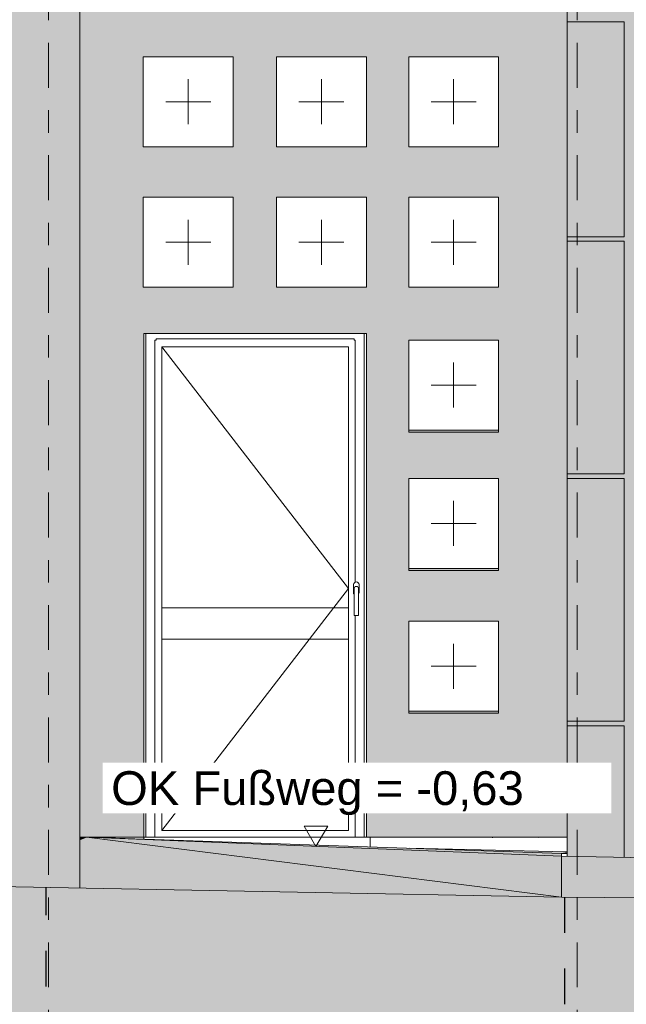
# Model space of a CAD drawing. Header units: metres. Extents: x -25 to 103, y -11 to 869.
# Tile 3 of 86: x -22.46 to -19.76, y -4.13 to 0.25. Entities that reach past the tile are written whole.
import ezdxf

# ---------------------------------------------------------------- set-up
doc = ezdxf.new("R2010")
doc.units = ezdxf.units.M
doc.header["$XCLIPFRAME"] = 2
doc.linetypes.add('_Rasterlinie_', pattern=[0.375, 0.2, -0.05, 0.075, -0.05])
doc.linetypes.add('Dash', pattern=[0.3175, 0.15875, -0.15875])
for name, color, linetype, lineweight in [('A_Detailelemente', 7, 'Continuous', 9), ('A_Fenster', 45, 'Continuous', 5), ('A_Fenster_Öffnung', 45, 'Continuous', 5), ('A_Geschossdecken', 7, 'Continuous', 5), ('A_Geschossdecken_Oberflächenschraffur', 7, 'Continuous', 5), ('A_Hoehenkoten', 124, 'Continuous', 5), ('A_Körper_Form', 7, 'Continuous', 5), ('A_Linien', 5, 'Continuous', 9), ('A_Linien_Feine Linien', 7, 'Continuous', 5), ('A_Raster', 128, 'Continuous', 5), ('A_Scan-Pixelbild', 213, 'Continuous', 5), ('A_Wand', 244, 'Continuous', 5), ('A_Wände_Oberflächenschraffur', 244, 'Continuous', 5)]:
    doc.layers.add(name, color=color, linetype=linetype, lineweight=lineweight)
doc.styles.add('Arial', font='arial.ttf', dxfattribs={"height": 0.15})
picture_1 = doc.add_image_def('image1.jpg', size_in_pixel=(1792, 564))

# ---------------------------------------------------------------- blocks, each defined once
blk = doc.blocks.new('FE 1 tlg - Fix - 400 x 400-8070164-Ansicht Belderberg')
at = {"layer": 'A_Fenster_Öffnung', "color": 250, "lineweight": 9}
for p, q in [((-20.5309, -2.5251), (-20.5309, -2.7251)), ((-20.4309, -2.6251), (-20.6309, -2.6251))]:
    blk.add_line(p, q, dxfattribs=at)
blk = doc.blocks.new('FE 1 tlg - Fix - 400 x 400-8070168-Ansicht Belderberg')
at = {"layer": 'A_Fenster_Öffnung', "color": 250, "lineweight": 9}
for p, q in [((-20.5309, -0.6401), (-20.5309, -0.8401)), ((-20.4309, -0.7401), (-20.6309, -0.7401))]:
    blk.add_line(p, q, dxfattribs=at)
blk = doc.blocks.new('FE TÜR 1 tlg - Dreh_mit Steg - 990 x 2240-8343232-Ansicht Belderberg')
at = {"layer": 'A_Fenster', "color": 250, "lineweight": 9}
for p, q in [((-21.8986, -1.1451), (-21.8986, -3.3851)), ((-21.8586, -3.3851), (-21.8586, -1.1751)), ((-21.8586, -1.1751), (-21.8536, -1.1751)), ((-21.8536, -1.1751), (-21.8536, -1.1701)), ((-21.8536, -1.1701), (-20.9736, -1.1701)), ((-20.9736, -1.1701), (-20.9736, -1.1751)), ((-20.9736, -1.1751), (-20.9686, -1.1751)), ((-20.9686, -1.1751), (-20.9686, -2.2513)), ((-20.9286, -3.3851), (-20.9286, -1.1451)), ((-21.8286, -1.2051), (-21.8286, -3.3551)), ((-21.8286, -1.2051), (-20.9986, -1.2051)), ((-20.9986, -1.2051), (-20.9986, -3.3551)), ((-20.9761, -2.2626), (-20.9761, -2.2801)), ((-20.9511, -2.2801), (-20.9511, -2.2626)), ((-20.9761, -2.2801), (-20.9761, -2.2976)), ((-20.9736, -2.2801), (-20.9736, -2.4001)), ((-20.9536, -2.4001), (-20.9536, -2.2801)), ((-20.9511, -2.2976), (-20.9511, -2.2801)), ((-21.8286, -2.3651), (-20.9986, -2.3651)), ((-21.8286, -2.5051), (-21.8286, -2.3651)), ((-20.9986, -2.3651), (-20.9986, -2.5051)), ((-20.9536, -2.4001), (-20.9736, -2.4001)), ((-20.9686, -2.4001), (-20.9686, -3.3851)), ((-20.9986, -2.5051), (-21.8286, -2.5051)), ((-21.8286, -3.3551), (-20.9986, -3.3551))]:
    blk.add_line(p, q, dxfattribs=at)
for centre, start, end in [((-20.9636, -2.2626), 0, 180), ((-20.9636, -2.2976), 180, 216.7663), ((-20.9636, -2.2976), 323.2337, 360)]:
    blk.add_arc(centre, 0.0125, start, end, dxfattribs=at)
blk.add_open_spline([(-20.9736, -2.2801), (-20.9736, -2.2792), (-20.9734, -2.2779), (-20.9728, -2.2763), (-20.9724, -2.2753), (-20.9719, -2.2745), (-20.9714, -2.2738), (-20.9708, -2.2732), (-20.9702, -2.2726), (-20.9695, -2.272), (-20.9686, -2.2714), (-20.9674, -2.2708), (-20.9658, -2.2703), (-20.9636, -2.27), (-20.9614, -2.2703), (-20.9597, -2.2708), (-20.9586, -2.2714), (-20.9577, -2.272), (-20.957, -2.2726), (-20.9563, -2.2732), (-20.9556, -2.274), (-20.955, -2.2749), (-20.9546, -2.2757), (-20.9542, -2.2765), (-20.9538, -2.2779), (-20.9536, -2.2792), (-20.9536, -2.2801)], degree=3, knots=[0, 0, 0, 0, 0.083333, 0.125, 0.166667, 0.1875, 0.208333, 0.25, 0.270833, 0.291667, 0.333333, 0.375, 0.416667, 0.5, 0.583333, 0.625, 0.666667, 0.708333, 0.729167, 0.75, 0.791667, 0.833333, 0.854167, 0.875, 0.916667, 1, 1, 1, 1], dxfattribs=at)
at = {"layer": 'A_Fenster_Öffnung', "color": 250, "lineweight": 9}
for p, q in [((-21.8286, -1.2051), (-20.9986, -2.2801)), ((-20.9986, -2.2801), (-21.8286, -3.3551))]:
    blk.add_line(p, q, dxfattribs=at)
blk = doc.blocks.new('Höhenkoten - leer-6237472-Ansicht Belderberg')
at = {"layer": 'A_Hoehenkoten'}
for p, q in [((10.0151, 8.9549), (9.9112, 8.9549)), ((9.9632, 8.8649), (9.9112, 8.9549)), ((9.9632, 8.8649), (10.0151, 8.9549))]:
    blk.add_line(p, q, dxfattribs=at)

msp = doc.modelspace()

# ---------------------------------------------------------------- hatches: boundary and pattern name
at = {"layer": 'A_Detailelemente'}
msp.add_hatch(color=254, dxfattribs=at).paths.add_polyline_path([(-22.193, -3.612), (-22.193, 6.2149), (-22.4748, 6.2149), (-22.4748, 7.5412), (-25.1563, 7.5412), (-25.1563, -3.5691), (-22.6358, -3.6039), (-22.2968, -3.6101)], flags=0)
at = {"layer": 'A_Detailelemente', "lineweight": 5}
h = msp.add_hatch(dxfattribs=at)
h.set_pattern_fill('FP_3', color=256, style=0, pattern_type=2)
h.set_pattern_definition([(0, (0, 0), (0.476, 0.476), [0.476, -0.476]), (0, (0, 0.179), (0.476, 0.476), [0.476, -0.476]), (0, (0, 0.357), (0.476, 0.476), [0.476, -0.476]), (90, (0.06, 0.417), (-0.476, 0.476), [0.476, -0.476]), (90, (0.238, 0.417), (-0.476, 0.476), [0.476, -0.476]), (90, (0.417, 0.417), (-0.476, 0.476), [0.476, -0.476])])
h.paths.add_polyline_path([(0.7224, -10.7111), (22.6592, -10.7111), (22.6592, -4.143), (22.4884, -4.1401), (20.1288, -4.1251), (17.5668, -4.0885), (15.8938, -4.0644), (14.88, -4.0551), (12.7064, -4.0241), (7.828, -3.9421), (3.967, -3.9043), (0.3378, -3.8301), (-5.6839, -3.7795), (-8.2422, -3.7086), (-10.376, -3.7286), (-12.7846, -3.7025), (-13.6928, -3.6921), (-14.8651, -3.6771), (-16.0374, -3.6661), (-17.6852, -3.6749), (-20.0512, -3.6516), (-22.7324, -3.6023), (-25.1563, -3.5691), (-25.1563, -10.7111), (0.2457, -10.7111)], flags=0)
at = {"layer": 'A_Geschossdecken_Oberflächenschraffur'}
for points in [[(-22.193, -3.3976), (-22.1637, -3.3851), (-22.193, -3.3854)], [(-20.0512, -3.6516), (-22.1637, -3.3851), (-22.193, -3.3976), (-22.1926, -3.612), (-20.6184, -3.6411)], [(-20.0512, -3.4706), (-20.0512, -3.4581), (-22.1637, -3.3851), (-20.2027, -3.4645)], [(-20.0512, -3.6516), (-20.0512, -3.4706), (-22.1637, -3.3851), (-20.4356, -3.6031)], [(-20.0512, -3.4581), (-20.0259, -3.454), (-20.0259, -3.4512), (-20.7272, -3.4347), (-20.1695, -3.454)], [(-20.0259, -3.4581), (-20.0259, -3.454), (-20.0512, -3.4581), (-20.0383, -3.4581)], [(-17.6626, -3.6751), (-17.6626, -3.5106), (-20.0512, -3.4706), (-20.0512, -3.6516), (-17.6852, -3.6749)]]:
    msp.add_hatch(color=8, dxfattribs=at).paths.add_polyline_path(points, flags=0)
at = {"layer": 'A_Wand'}
for points in [[(-20.3309, -1.5844), (-20.3309, -1.5751), (-20.7309, -1.5751), (-20.7309, -1.5844), (-20.4606, -1.5844)], [(-20.7309, -2.1994), (-20.3309, -2.1994), (-20.3309, -2.1901), (-20.7309, -2.1901)], [(-20.6736, -2.8344), (-20.3309, -2.8344), (-20.3309, -2.8251), (-20.7309, -2.8251), (-20.7309, -2.8344)]]:
    msp.add_hatch(color=8, dxfattribs=at).paths.add_polyline_path(points, flags=0)
at = {"layer": 'A_Wände_Oberflächenschraffur'}
h = msp.add_hatch(color=41, dxfattribs=at)
h.paths.add_polyline_path([(-16.8035, -3.5201), (-16.8035, -2.8903), (-16.7536, -2.8903), (-16.7536, -2.8703), (-16.8035, -2.8703), (-16.8032, 6.2401), (-16.7536, 6.2401), (-16.7536, 6.2601), (-16.8035, 6.2601), (-16.8035, 7.3401), (-16.7536, 7.3401), (-16.7536, 7.3601), (-16.8035, 7.3601), (-16.8035, 8.4401), (-16.7536, 8.4401), (-16.7536, 8.4449), (-20.0259, 8.4449), (-20.0259, 8.4401), (-19.7735, 8.4401), (-19.7735, 7.3601), (-20.0259, 7.3601), (-20.0259, 7.3401), (-19.7735, 7.3401), (-19.7735, 6.2601), (-20.0259, 6.2601), (-20.0259, 6.2401), (-19.7735, 6.2401), (-19.7735, 5.1722), (-20.0259, 5.1722), (-20.0259, 5.1522), (-19.7735, 5.1522), (-19.7735, 4.1972), (-20.0259, 4.1972), (-20.0259, 4.1772), (-19.7735, 4.1772), (-19.7735, 3.2247), (-20.0259, 3.2247), (-20.0259, 3.2047), (-19.7735, 3.2047), (-19.7739, 2.2447), (-20.0259, 2.2447), (-20.0259, 2.2247), (-19.7735, 2.2247), (-19.7739, 1.2397), (-20.0259, 1.2397), (-20.0259, 1.2197), (-19.7735, 1.2197), (-19.7735, 0.2597), (-20.0259, 0.2597), (-20.0259, 0.2397), (-19.7735, 0.2397), (-19.7739, -0.7153), (-20.0259, -0.7153), (-20.0259, -0.7353), (-19.7735, -0.7353), (-19.7735, -1.7703), (-20.0259, -1.7703), (-20.0259, -1.7903), (-19.7735, -1.7903), (-19.7739, -2.8703), (-20.0259, -2.8703), (-20.0259, -2.8903), (-19.7735, -2.8903), (-19.7735, -3.4753), (-19.7535, -3.4756), (-19.7532, -2.8903), (-19.0235, -2.8903), (-19.0235, -3.4878), (-19.0035, -3.4882), (-19.0032, -2.8903), (-18.2735, -2.8903), (-18.2735, -3.5004), (-18.2535, -3.5007), (-18.2535, -2.8903), (-17.5235, -2.8903), (-17.5235, -3.5121), (-17.5035, -3.5124), (-17.5035, -2.8903), (-16.8235, -2.8903), (-16.8235, -3.5199), (-16.8062, -3.5201)], flags=0)
h.paths.add_polyline_path([(-18.2532, -2.8703), (-18.2535, -2.8703), (-18.2535, -1.7903), (-17.5235, -1.7903), (-17.5235, -2.8703), (-17.6852, -2.8703)], flags=0)
h.paths.add_polyline_path([(-19.7535, -2.8703), (-19.7531, -1.7903), (-19.0235, -1.7903), (-19.0239, -2.8703), (-19.1794, -2.8703)], flags=0)
h.paths.add_polyline_path([(-19.0035, -2.8703), (-19.0031, -1.7903), (-18.2735, -1.7903), (-18.2735, -2.8703)], flags=0)
h.paths.add_polyline_path([(-16.8235, -2.8703), (-17.5035, -2.8703), (-17.5035, -1.7903), (-16.8235, -1.7903), (-16.8235, -2.7865)], flags=0)
h.paths.add_polyline_path([(-19.1794, -1.7703), (-19.7535, -1.7703), (-19.7535, -0.7353), (-19.0235, -0.7353), (-19.0239, -1.7703)], flags=0)
h.paths.add_polyline_path([(-18.2735, -1.7703), (-19.0035, -1.7703), (-19.0031, -0.7353), (-18.2735, -0.7353), (-18.2735, -0.9723)], flags=0)
h.paths.add_polyline_path([(-17.5235, -1.7703), (-18.2535, -1.7703), (-18.2535, -0.7353), (-17.5235, -0.7353), (-17.5235, -1.7403)], flags=0)
h.paths.add_polyline_path([(-17.5032, -1.7703), (-17.5035, -1.7703), (-17.5035, -0.7353), (-16.8235, -0.7353), (-16.8235, -1.7703)], flags=0)
h.paths.add_polyline_path([(-18.2535, -0.7153), (-18.2535, 0.2397), (-17.5235, 0.2397), (-17.5235, -0.7153), (-18.2531, -0.7153)], flags=0)
h.paths.add_polyline_path([(-17.5035, -0.7153), (-17.5035, 0.2397), (-16.8235, 0.2397), (-16.8235, -0.7153)], flags=0)
h.paths.add_polyline_path([(-19.0239, -0.7153), (-19.7535, -0.7153), (-19.7531, 0.2397), (-19.0235, 0.2397), (-19.0235, -0.7153)], flags=0)
h.paths.add_polyline_path([(-18.2735, -0.7153), (-19.0035, -0.7153), (-19.0031, 0.2397), (-18.2735, 0.2397), (-18.2735, -0.1607)], flags=0)
h.paths.add_polyline_path([(-19.7535, 0.2597), (-19.7531, 1.2197), (-19.0235, 1.2197), (-19.0239, 0.2597), (-19.1794, 0.2597)], flags=0)
h.paths.add_polyline_path([(-18.2535, 0.2597), (-18.2535, 1.2197), (-17.5235, 1.2197), (-17.5235, 0.2597), (-18.2531, 0.2597)], flags=0)
h.paths.add_polyline_path([(-16.8235, 0.2597), (-17.5035, 0.2597), (-17.5035, 1.2197), (-16.8235, 1.2197), (-16.8235, 0.6509)], flags=0)
h.paths.add_polyline_path([(-18.2735, 0.2597), (-19.0035, 0.2597), (-19.0031, 1.2197), (-18.2735, 1.2197), (-18.2735, 0.6509)], flags=0)
h.paths.add_polyline_path([(-18.4323, 1.2397), (-19.0035, 1.2397), (-19.0035, 2.2247), (-18.2735, 2.2247), (-18.2735, 1.2397)], flags=0)
h.paths.add_polyline_path([(-19.1794, 1.2397), (-19.7535, 1.2397), (-19.7535, 2.2247), (-19.0235, 2.2247), (-19.0239, 1.2397)], flags=0)
h.paths.add_polyline_path([(-18.2535, 1.2397), (-18.2531, 2.2247), (-17.5235, 2.2247), (-17.5235, 1.2397), (-18.0587, 1.2397)], flags=0)
h.paths.add_polyline_path([(-17.5031, 1.2397), (-17.5035, 1.2397), (-17.5035, 2.2247), (-16.8235, 2.2247), (-16.8235, 1.2397), (-16.938, 1.2397)], flags=0)
h.paths.add_polyline_path([(-16.938, 2.2447), (-17.5035, 2.2447), (-17.5031, 3.2047), (-16.8235, 3.2047), (-16.8235, 2.2447), (-16.9126, 2.2447)], flags=0)
h.paths.add_polyline_path([(-18.0587, 2.2447), (-18.2535, 2.2447), (-18.2531, 3.2047), (-17.5235, 3.2047), (-17.5235, 2.2447), (-17.6852, 2.2447)], flags=0)
h.paths.add_polyline_path([(-19.1794, 2.2447), (-19.7535, 2.2447), (-19.7535, 3.2047), (-19.0235, 3.2047), (-19.0239, 2.2447)], flags=0)
h.paths.add_polyline_path([(-18.2735, 2.2447), (-19.0035, 2.2447), (-19.0035, 3.2047), (-18.2735, 3.2047), (-18.2735, 2.274)], flags=0)
h.paths.add_polyline_path([(-18.2735, 3.2247), (-19.0035, 3.2249), (-19.0035, 4.1772), (-18.2735, 4.1772), (-18.2735, 3.2249)], flags=0)
h.paths.add_polyline_path([(-19.0235, 3.2247), (-19.7535, 3.2249), (-19.7535, 4.1772), (-19.0235, 4.1772), (-19.0235, 3.2249)], flags=0)
h.paths.add_polyline_path([(-16.938, 3.2247), (-17.5035, 3.2249), (-17.5031, 4.1772), (-16.8235, 4.1772), (-16.8239, 3.2247)], flags=0)
h.paths.add_polyline_path([(-18.2535, 3.2247), (-18.2531, 4.1772), (-17.5235, 4.1772), (-17.5235, 3.2247), (-17.6852, 3.2247)], flags=0)
h.paths.add_polyline_path([(-19.7535, 4.1972), (-19.7535, 5.1522), (-19.0235, 5.1522), (-19.0235, 4.1972), (-19.7531, 4.1972)], flags=0)
h.paths.add_polyline_path([(-17.5239, 4.1972), (-18.2535, 4.1972), (-18.2531, 5.1522), (-17.5235, 5.1522), (-17.5235, 4.1972)], flags=0)
h.paths.add_polyline_path([(-19.0035, 4.1972), (-19.0035, 5.1522), (-18.2735, 5.1522), (-18.2739, 4.1972), (-19.0031, 4.1972)], flags=0)
h.paths.add_polyline_path([(-16.8235, 4.1972), (-17.5035, 4.1972), (-17.5031, 5.1522), (-16.8235, 5.1522), (-16.8235, 4.7087)], flags=0)
h.paths.add_polyline_path([(-19.7535, 5.1722), (-19.7535, 6.2401), (-19.0235, 6.2401), (-19.0235, 5.1722), (-19.7531, 5.1722)], flags=0)
h.paths.add_polyline_path([(-17.5035, 5.1722), (-17.5032, 6.2401), (-16.8235, 6.2401), (-16.8235, 5.1722)], flags=0)
h.paths.add_polyline_path([(-17.5235, 5.1722), (-18.2535, 5.1722), (-18.2535, 6.2401), (-17.5235, 6.2401), (-17.5235, 5.5203)], flags=0)
h.paths.add_polyline_path([(-19.0035, 5.1722), (-19.0035, 6.2401), (-18.2735, 6.2401), (-18.2735, 5.1722)], flags=0)
h.paths.add_polyline_path([(-18.2739, 6.2601), (-19.0035, 6.2601), (-19.0035, 7.3401), (-18.2735, 7.3401), (-18.2735, 6.2601)], flags=0)
h.paths.add_polyline_path([(-17.5235, 6.2601), (-18.2535, 6.2601), (-18.2532, 7.3401), (-17.5235, 7.3401), (-17.5235, 7.1434)], flags=0)
h.paths.add_polyline_path([(-19.1794, 6.2601), (-19.7535, 6.2601), (-19.7535, 7.3401), (-19.0235, 7.3401), (-19.0235, 6.2601)], flags=0)
h.paths.add_polyline_path([(-16.8239, 6.2601), (-17.5035, 6.2601), (-17.5032, 7.3401), (-16.8235, 7.3401), (-16.8235, 6.2601)], flags=0)
h.paths.add_polyline_path([(-17.5035, 7.3601), (-17.5035, 8.4401), (-16.8235, 8.4401), (-16.8239, 7.3601)], flags=0)
h.paths.add_polyline_path([(-17.6852, 7.3601), (-18.2535, 7.3601), (-18.2535, 8.4401), (-17.5235, 8.4401), (-17.5239, 7.3601)], flags=0)
h.paths.add_polyline_path([(-19.7532, 7.3601), (-19.7535, 7.3601), (-19.7535, 8.4401), (-19.0235, 8.4401), (-19.0235, 7.3601), (-19.1794, 7.3601)], flags=0)
h.paths.add_polyline_path([(-19.0035, 7.3601), (-19.0035, 8.4401), (-18.2735, 8.4401), (-18.2739, 7.3601)], flags=0)
at = {"layer": 'A_Wände_Oberflächenschraffur', "lineweight": 9}
h = msp.add_hatch(color=31, dxfattribs=at)
h.paths.add_polyline_path([(-16.7536, -3.5206), (-16.7536, -2.8903), (-16.8035, -2.8903), (-16.8035, -3.5201), (-16.7763, -3.5204)], flags=0)
h.paths.add_polyline_path([(-16.8235, -3.5199), (-16.8235, -2.8903), (-17.5035, -2.8903), (-17.5035, -3.5124), (-16.8939, -3.5191)], flags=0)
h.paths.add_polyline_path([(-17.5235, -3.5121), (-17.5235, -2.8903), (-18.2535, -2.8903), (-18.2535, -3.5007), (-17.6626, -3.5106)], flags=0)
h.paths.add_polyline_path([(-18.2735, -3.5004), (-18.2735, -2.8903), (-19.0035, -2.8903), (-19.0035, -3.4882), (-18.5907, -3.4951)], flags=0)
h.paths.add_polyline_path([(-19.0235, -3.4878), (-19.0235, -2.8903), (-19.7535, -2.8903), (-19.7535, -3.4756), (-19.1794, -3.4852)], flags=0)
h.paths.add_polyline_path([(-19.7735, -3.4753), (-19.7735, -2.8903), (-20.0259, -2.8903), (-20.0259, -3.471), (-19.899, -3.4732)], flags=0)
h.paths.add_polyline_path([(-18.2535, -2.8703), (-17.5235, -2.8703), (-17.5235, -1.7903), (-18.2535, -1.7903), (-18.2535, -2.5954)], flags=0)
h.paths.add_polyline_path([(-19.7535, -2.8703), (-19.0235, -2.8703), (-19.0235, -1.7903), (-19.7535, -1.7903), (-19.7535, -2.5954)], flags=0)
h.paths.add_polyline_path([(-20.0259, -2.8703), (-19.7735, -2.8703), (-19.7735, -1.7903), (-20.0259, -1.7903), (-20.0259, -2.8699)], flags=0)
h.paths.add_polyline_path([(-16.7536, -2.8703), (-16.7536, -1.7903), (-16.8035, -1.7903), (-16.8035, -2.8703)], flags=0)
h.paths.add_polyline_path([(-17.5035, -2.8703), (-16.8235, -2.8703), (-16.8235, -1.7903), (-17.5035, -1.7903), (-17.5035, -2.8586)], flags=0)
h.paths.add_polyline_path([(-18.2735, -2.8703), (-18.2735, -1.7903), (-19.0035, -1.7903), (-19.0035, -2.8703)], flags=0)
h.paths.add_polyline_path([(-20.0259, -1.7703), (-19.7735, -1.7703), (-19.7735, -0.7353), (-20.0259, -0.7353), (-20.0259, -0.9723)], flags=0)
h.paths.add_polyline_path([(-16.8235, -1.7703), (-16.8235, -0.7353), (-17.5035, -0.7353), (-17.5035, -1.7703)], flags=0)
h.paths.add_polyline_path([(-19.7535, -1.7703), (-19.0235, -1.7703), (-19.0235, -0.7353), (-19.7535, -0.7353), (-19.7535, -0.9723)], flags=0)
h.paths.add_polyline_path([(-18.2735, -1.7703), (-18.2735, -0.7353), (-19.0035, -0.7353), (-19.0035, -1.7703)], flags=0)
h.paths.add_polyline_path([(-17.6852, -1.7703), (-17.5235, -1.7703), (-17.5235, -0.7353), (-18.2535, -0.7353), (-18.2535, -1.7703)], flags=0)
h.paths.add_polyline_path([(-17.6852, -0.7153), (-17.5235, -0.7153), (-17.5235, 0.2397), (-18.2535, 0.2397), (-18.2535, -0.7153)], flags=0)
h.paths.add_polyline_path([(-19.1794, -0.7153), (-19.0235, -0.7153), (-19.0235, 0.2397), (-19.7535, 0.2397), (-19.7535, -0.7153)], flags=0)
h.paths.add_polyline_path([(-20.0259, -0.7153), (-19.7735, -0.7153), (-19.7735, 0.2397), (-20.0259, 0.2397), (-20.0259, -0.2927)], flags=0)
h.paths.add_polyline_path([(-18.2735, -0.7153), (-18.2735, 0.2397), (-19.0035, 0.2397), (-19.0035, -0.7153)], flags=0)
h.paths.add_polyline_path([(-17.5035, -0.7153), (-16.8235, -0.7153), (-16.8235, 0.2397), (-17.5035, 0.2397), (-17.5035, -0.1607)], flags=0)
h.paths.add_polyline_path([(-17.5235, 0.2597), (-17.5235, 1.2197), (-18.2535, 1.2197), (-18.2535, 0.2597), (-17.6852, 0.2597)], flags=0)
h.paths.add_polyline_path([(-16.8235, 0.2597), (-16.8235, 1.2197), (-17.5035, 1.2197), (-17.5035, 0.2597)], flags=0)
h.paths.add_polyline_path([(-19.9508, 0.2597), (-19.7735, 0.2597), (-19.7735, 1.2197), (-20.0259, 1.2197), (-20.0259, 0.2597), (-19.9509, 0.2597)], flags=0)
h.paths.add_polyline_path([(-19.0235, 0.2597), (-19.0235, 1.2197), (-19.7535, 1.2197), (-19.7535, 0.2597), (-19.1794, 0.2597)], flags=0)
h.paths.add_polyline_path([(-18.2735, 0.2597), (-18.2735, 1.2197), (-19.0035, 1.2197), (-19.0035, 0.2597)], flags=0)
h.paths.add_polyline_path([(-19.7735, 1.2397), (-19.7735, 2.2247), (-20.0259, 2.2245), (-20.0259, 1.2397), (-19.9265, 1.2397)], flags=0)
h.paths.add_polyline_path([(-18.4323, 1.2397), (-18.2735, 1.2397), (-18.2735, 2.2247), (-19.0035, 2.2247), (-19.0035, 1.2397)], flags=0)
h.paths.add_polyline_path([(-19.7535, 1.2397), (-19.0235, 1.2397), (-19.0235, 2.2247), (-19.7535, 2.2247), (-19.7535, 1.4624)], flags=0)
h.paths.add_polyline_path([(-18.2535, 1.2397), (-17.5235, 1.2397), (-17.5235, 2.2247), (-18.2535, 2.2247), (-18.2535, 1.2596)], flags=0)
h.paths.add_polyline_path([(-17.5035, 1.2397), (-16.8235, 1.2397), (-16.8235, 2.2247), (-17.5035, 2.2247), (-17.5035, 1.4624)], flags=0)
h.paths.add_polyline_path([(-18.0587, 2.2447), (-17.5235, 2.2447), (-17.5235, 3.2047), (-18.2535, 3.2047), (-18.2535, 2.2447)], flags=0)
h.paths.add_polyline_path([(-18.2735, 2.2447), (-18.2735, 3.2047), (-19.0035, 3.2047), (-19.0035, 2.2447), (-18.4323, 2.2447)], flags=0)
h.paths.add_polyline_path([(-17.3116, 2.2447), (-16.8235, 2.2447), (-16.8235, 3.2047), (-17.5035, 3.2047), (-17.5035, 2.2447)], flags=0)
h.paths.add_polyline_path([(-19.1794, 2.2447), (-19.0235, 2.2447), (-19.0235, 3.2047), (-19.7535, 3.2047), (-19.7535, 2.2447), (-19.553, 2.2447)], flags=0)
h.paths.add_polyline_path([(-19.7735, 2.2447), (-19.7735, 3.2047), (-20.0259, 3.2047), (-20.0259, 2.2447), (-19.9265, 2.2447)], flags=0)
h.paths.add_polyline_path([(-19.0235, 3.2247), (-19.0235, 4.1772), (-19.7535, 4.1772), (-19.7535, 3.2247), (-19.1794, 3.2247)], flags=0)
h.paths.add_polyline_path([(-19.0035, 3.2247), (-18.2735, 3.2249), (-18.2735, 4.1772), (-19.0035, 4.1772), (-19.0035, 3.2249)], flags=0)
h.paths.add_polyline_path([(-16.8235, 3.2247), (-16.8235, 4.1772), (-17.5035, 4.1772), (-17.5035, 3.2247), (-16.938, 3.2247)], flags=0)
h.paths.add_polyline_path([(-18.2535, 3.2247), (-17.5235, 3.2249), (-17.5235, 4.1772), (-18.2535, 4.1772), (-18.2535, 3.2249)], flags=0)
h.paths.add_polyline_path([(-20.0259, 3.2247), (-19.7735, 3.2249), (-19.7735, 4.1772), (-20.0259, 4.1772), (-20.0259, 3.2249)], flags=0)
h.paths.add_polyline_path([(-19.7535, 4.1972), (-19.0235, 4.1972), (-19.0235, 5.1522), (-19.7535, 5.1522)], flags=0)
h.paths.add_polyline_path([(-20.0259, 4.1972), (-19.7735, 4.1972), (-19.7735, 5.1522), (-20.0259, 5.1522), (-20.0259, 4.4749)], flags=0)
h.paths.add_polyline_path([(-18.2535, 4.1972), (-17.5235, 4.1972), (-17.5235, 5.1522), (-18.2535, 5.1522), (-18.2535, 4.7087)], flags=0)
h.paths.add_polyline_path([(-18.2735, 4.1972), (-18.2735, 5.1522), (-19.0035, 5.1522), (-19.0035, 4.1972)], flags=0)
h.paths.add_polyline_path([(-16.8235, 4.1972), (-16.8235, 5.1522), (-17.5035, 5.1522), (-17.5035, 4.1972)], flags=0)
h.paths.add_polyline_path([(-16.8235, 5.1722), (-16.8235, 6.2401), (-17.5035, 6.2401), (-17.5035, 5.1722)], flags=0)
h.paths.add_polyline_path([(-17.5235, 5.1722), (-17.5235, 6.2401), (-18.2535, 6.2401), (-18.2535, 5.1722), (-17.6852, 5.1722)], flags=0)
h.paths.add_polyline_path([(-19.7735, 5.1722), (-19.7735, 6.2401), (-20.0259, 6.2401), (-20.0259, 5.1722)], flags=0)
h.paths.add_polyline_path([(-19.7535, 5.1722), (-19.0235, 5.1722), (-19.0235, 6.2401), (-19.7535, 6.2401), (-19.7535, 5.5203)], flags=0)
h.paths.add_polyline_path([(-19.0035, 5.1722), (-18.2735, 5.1722), (-18.2735, 6.2401), (-19.0035, 6.2401), (-19.0035, 5.5203)], flags=0)
h.paths.add_polyline_path([(-16.8035, 6.2601), (-16.7536, 6.2601), (-16.7536, 7.3401), (-16.8035, 7.3401), (-16.8035, 7.1434)], flags=0)
h.paths.add_polyline_path([(-20.0259, 6.2601), (-19.7735, 6.2601), (-19.7735, 7.3401), (-20.0259, 7.3401), (-20.0259, 7.1434)], flags=0)
h.paths.add_polyline_path([(-19.7535, 6.2601), (-19.0235, 6.2601), (-19.0235, 7.3401), (-19.7535, 7.3401), (-19.7535, 7.1434)], flags=0)
h.paths.add_polyline_path([(-17.5235, 6.2601), (-17.5235, 7.3401), (-18.2535, 7.3401), (-18.2535, 6.2601), (-17.6852, 6.2601)], flags=0)
h.paths.add_polyline_path([(-17.5035, 6.2601), (-16.8235, 6.2601), (-16.8235, 7.3401), (-17.5035, 7.3401), (-17.5035, 7.1434)], flags=0)
h.paths.add_polyline_path([(-18.2735, 6.2601), (-18.2735, 7.3401), (-19.0035, 7.3401), (-19.0035, 6.2601)], flags=0)
h.paths.add_polyline_path([(-20.0259, 7.3601), (-19.7735, 7.3601), (-19.7735, 8.4401), (-20.0259, 8.4401), (-20.0259, 8.2149)], flags=0)
h.paths.add_polyline_path([(-18.2535, 7.3601), (-17.5235, 7.3601), (-17.5235, 8.4401), (-18.2535, 8.4401)], flags=0)
h.paths.add_polyline_path([(-16.7536, 7.3601), (-16.7536, 8.4401), (-16.8035, 8.4401), (-16.8035, 7.3601)], flags=0)
h.paths.add_polyline_path([(-19.0035, 7.3601), (-18.2735, 7.3601), (-18.2735, 8.4401), (-19.0035, 8.4401)], flags=0)
h.paths.add_polyline_path([(-16.8235, 7.3601), (-16.8235, 8.4401), (-17.5035, 8.4401), (-17.5035, 7.3601)], flags=0)
h.paths.add_polyline_path([(-19.1794, 7.3601), (-19.0235, 7.3601), (-19.0235, 8.4401), (-19.7535, 8.4401), (-19.7535, 7.3601)], flags=0)
at = {"layer": 'A_Wände_Oberflächenschraffur'}
h = msp.add_hatch(color=8, dxfattribs=at)
h.paths.add_polyline_path([(-20.9186, -3.3851), (-20.0259, -3.3851), (-20.0259, 6.2149), (-22.1925, 6.2149), (-22.1925, -3.3851), (-21.9086, -3.3851), (-21.9086, -1.1451), (-20.9186, -1.1451), (-20.9186, -2.8344)], flags=0)
h.paths.add_polyline_path([(-20.3309, -2.8344), (-20.7309, -2.8344), (-20.7309, -2.4251), (-20.3309, -2.4251), (-20.3309, -2.5954)], flags=0)
h.paths.add_polyline_path([(-20.3309, -2.1994), (-20.7309, -2.1994), (-20.7309, -1.7901), (-20.3309, -1.7901)], flags=0)
h.paths.add_polyline_path([(-20.6736, -1.5844), (-20.7309, -1.5844), (-20.7309, -1.1751), (-20.3309, -1.1751), (-20.3309, -1.5844)], flags=0)
h.paths.add_polyline_path([(-20.7309, -0.9401), (-20.7309, -0.5401), (-20.3309, -0.5401), (-20.3309, -0.9401), (-20.6736, -0.9401)], flags=0)
h.paths.add_polyline_path([(-21.9105, -0.9401), (-21.9105, -0.5401), (-21.5105, -0.5401), (-21.5105, -0.9401), (-21.9086, -0.9401)], flags=0)
h.paths.add_polyline_path([(-20.9186, -0.9401), (-21.3186, -0.9401), (-21.3186, -0.5401), (-20.9186, -0.5401), (-20.9186, -0.6456)], flags=0)
h.paths.add_polyline_path([(-20.3309, -0.3151), (-20.7309, -0.3151), (-20.7309, 0.0849), (-20.3309, 0.0849), (-20.3309, -0.1607)], flags=0)
h.paths.add_polyline_path([(-20.9186, -0.3151), (-21.3186, -0.3151), (-21.3186, 0.0849), (-20.9186, 0.0849), (-20.9186, -0.1607)], flags=0)
h.paths.add_polyline_path([(-21.5105, -0.3151), (-21.9105, -0.3151), (-21.9105, 0.0849), (-21.5105, 0.0849), (-21.5105, -0.1607)], flags=0)
h.paths.add_polyline_path([(-21.6075, 0.3099), (-21.9105, 0.3099), (-21.9105, 0.7099), (-21.5105, 0.7099), (-21.5105, 0.3099)], flags=0)
h.paths.add_polyline_path([(-20.518, 0.3099), (-20.7309, 0.3099), (-20.7309, 0.7099), (-20.3309, 0.7099), (-20.3309, 0.3099)], flags=0)
h.paths.add_polyline_path([(-20.9186, 0.3099), (-21.3186, 0.3099), (-21.3186, 0.7099), (-20.9186, 0.7099), (-20.9186, 0.3149)], flags=0)
h.paths.add_polyline_path([(-20.3309, 0.9349), (-20.7309, 0.9349), (-20.7309, 1.3349), (-20.3309, 1.3349), (-20.3309, 1.0567)], flags=0)
h.paths.add_polyline_path([(-21.7943, 0.9349), (-21.9105, 0.9349), (-21.9105, 1.3349), (-21.5105, 1.3349), (-21.5105, 0.9349), (-21.6075, 0.9349)], flags=0)
h.paths.add_polyline_path([(-21.234, 0.9349), (-21.3186, 0.9349), (-21.3186, 1.3349), (-20.9186, 1.3349), (-20.9186, 0.9349), (-21.0472, 0.9349)], flags=0)
h.paths.add_polyline_path([(-21.9105, 1.5449), (-21.9105, 1.9449), (-21.5105, 1.9449), (-21.5105, 1.5449), (-21.8798, 1.5449)], flags=0)
h.paths.add_polyline_path([(-21.0472, 1.5449), (-21.3186, 1.5449), (-21.3186, 1.9449), (-20.9186, 1.9449), (-20.9186, 1.5449)], flags=0)
h.paths.add_polyline_path([(-20.7309, 1.5449), (-20.7309, 1.9449), (-20.3309, 1.9449), (-20.3309, 1.5449), (-20.6736, 1.5449)], flags=0)
h.paths.add_polyline_path([(-21.9105, 2.154), (-21.9105, 2.5849), (-21.5105, 2.5849), (-21.5105, 2.154), (-21.7943, 2.154)], flags=0)
h.paths.add_polyline_path([(-21.093, 2.154), (-21.3186, 2.154), (-21.3186, 2.5849), (-20.9186, 2.5849), (-20.9186, 2.154), (-21.0472, 2.154)], flags=0)
h.paths.add_polyline_path([(-20.3309, 2.154), (-20.7309, 2.154), (-20.7309, 2.5849), (-20.3309, 2.5849), (-20.3309, 2.1827)], flags=0)
h.paths.add_polyline_path([(-20.4915, 2.7849), (-20.7309, 2.7849), (-20.7309, 3.2249), (-20.3309, 3.2249), (-20.3309, 2.7849)], flags=0)
h.paths.add_polyline_path([(-21.5105, 2.7849), (-21.9105, 2.7849), (-21.9105, 3.2249), (-21.5105, 3.2249), (-21.5105, 3.0856)], flags=0)
h.paths.add_polyline_path([(-21.3186, 2.7849), (-21.3186, 3.2249), (-20.9186, 3.2249), (-20.9186, 2.7849), (-21.138, 2.7849)], flags=0)
h.paths.add_polyline_path([(-20.7309, 3.4149), (-20.7309, 3.8549), (-20.3309, 3.8549), (-20.3309, 3.4149), (-20.6736, 3.4149)], flags=0)
h.paths.add_polyline_path([(-20.9186, 3.4149), (-21.3186, 3.4149), (-21.3186, 3.8549), (-20.9186, 3.8549)], flags=0)
h.paths.add_polyline_path([(-21.5105, 3.4149), (-21.9105, 3.4149), (-21.9105, 3.8549), (-21.5105, 3.8549)], flags=0)
h.paths.add_polyline_path([(-20.3309, 4.0349), (-20.7309, 4.0349), (-20.7309, 4.4749), (-20.3309, 4.4749)], flags=0)
h.paths.add_polyline_path([(-20.9186, 4.0349), (-21.3186, 4.0349), (-21.3186, 4.4749), (-20.9186, 4.4749)], flags=0)
h.paths.add_polyline_path([(-21.5105, 4.0349), (-21.9105, 4.0349), (-21.9105, 4.4749), (-21.5105, 4.4749)], flags=0)
h.paths.add_polyline_path([(-20.3309, 4.6649), (-20.7309, 4.6649), (-20.7309, 5.1049), (-20.3309, 5.1049)], flags=0)
h.paths.add_polyline_path([(-21.138, 4.6649), (-21.3186, 4.6649), (-21.3186, 5.1049), (-20.9186, 5.1049), (-20.9186, 4.6649)], flags=0)
h.paths.add_polyline_path([(-21.5105, 4.6649), (-21.9105, 4.6649), (-21.9105, 5.1049), (-21.5105, 5.1049), (-21.5105, 4.7087)], flags=0)
h.paths.add_polyline_path([(-20.3309, 5.2949), (-20.7309, 5.2949), (-20.7309, 5.7349), (-20.3309, 5.7349), (-20.3309, 5.5203)], flags=0)
h.paths.add_polyline_path([(-20.9186, 5.2949), (-21.3105, 5.2949), (-21.3105, 5.7349), (-20.9105, 5.7349), (-20.9105, 5.2949)], flags=0)
h.paths.add_polyline_path([(-21.5105, 5.2949), (-21.9105, 5.2949), (-21.9105, 5.7349), (-21.5105, 5.7349), (-21.5105, 5.5203)], flags=0)
h = msp.add_hatch(dxfattribs=at)
h.set_pattern_fill('FP_1', style=0, pattern_type=2)
h.set_pattern_definition([(0, (0, 0), (0.406, 0.102), [0.003, -0.301, 0.003, -0.301, -1.626]), (0, (0, 0), (0.406, 0.102), [-0.61, 0.003, -0.606, 0.003, -0.301, -0.711]), (0, (0, 0), (0.406, 0.102), [-1.524, 0.003, -0.2, 0.003, -0.505]), (120, (0.152, 0.051), (-0.2913346, 0.3006063), [0.003, -0.301, 0.003, -0.301, -1.626]), (120, (0.152, 0.051), (-0.2913346, 0.3006063), [-0.61, 0.003, -0.606, 0.003, -0.301, -0.711]), (120, (0.152, 0.051), (-0.2913346, 0.3006063), [-1.524, 0.003, -0.2, 0.003, -0.505]), (240, (0.203, 0.254), (-0.1146654, -0.4026063), [0.003, -0.301, 0.003, -0.301, -1.626]), (240, (0.203, 0.254), (-0.1146654, -0.4026063), [-0.61, 0.003, -0.606, 0.003, -0.301, -0.711]), (240, (0.203, 0.254), (-0.1146654, -0.4026063), [-1.524, 0.003, -0.2, 0.003, -0.505])])
h.paths.add_polyline_path([(-20.0259, -3.4512), (-20.0259, -3.3851), (-20.9028, -3.3851), (-20.9028, -3.4287), (-20.7272, -3.4347), (-20.0383, -3.451)], flags=0)
h.paths.add_polyline_path([(-21.9086, -3.3939), (-21.9086, -3.3851), (-22.1637, -3.3851)], flags=0)

# ---------------------------------------------------------------- linework, layer by layer
at = {"layer": 'A_Geschossdecken', "color": 250, "lineweight": 9}
for p, q in [((-22.193, -3.3976), (-22.1637, -3.3851)), ((-22.1926, -3.3851), (-22.1637, -3.3851)), ((-22.1637, -3.3851), (-20.0512, -3.4581)), ((-22.1637, -3.3851), (-20.0512, -3.4706)), ((-22.1637, -3.3851), (-20.0512, -3.6516)), ((-21.9086, -3.3851), (-20.9186, -3.3851)), ((-21.9086, -3.3851), (-21.9086, -3.3939)), ((-20.7272, -3.4347), (-20.0259, -3.4512)), ((-20.0259, -3.454), (-20.0512, -3.4581)), ((-20.0259, -3.4581), (-20.0512, -3.4581)), ((-20.0512, -3.4581), (-20.0512, -3.6516)), ((-20.0512, -3.4706), (-17.6626, -3.5106))]:
    msp.add_line(p, q, dxfattribs=at)
at = {"layer": 'A_Körper_Form', "color": 253, "lineweight": 9}
for p, q in [((-22.1926, -3.385), (-22.1926, 6.2149)), ((-22.1925, -3.3851), (-22.1925, 6.2149))]:
    msp.add_line(p, q, dxfattribs=at)
at = {"layer": 'A_Linien', "color": 10, "linetype": 'Dash', "lineweight": 25}
for p, q in [((-22.3426, -5.9551), (-22.3426, -3.6093)), ((-20.0383, -3.6517), (-20.0383, -5.9551))]:
    msp.add_line(p, q, dxfattribs=at)
at = {"layer": 'A_Linien_Feine Linien'}
for p, q in [((-22.193, -3.612), (-22.193, 6.2149)), ((-20.0512, -3.6516), (-22.6764, -3.6031)), ((-17.6626, -3.6751), (-20.0512, -3.6516))]:
    msp.add_line(p, q, dxfattribs=at)
at = {"layer": 'A_Raster', "linetype": '_Rasterlinie_', "lineweight": 9}
for p, q in [((-22.3326, -11.0531), (-22.3326, 14.615)), ((-19.9826, -11.0531), (-19.9826, 14.615))]:
    msp.add_line(p, q, dxfattribs=at)
at = {"layer": 'A_Wand', "color": 250, "lineweight": 9}
for p, q in [((-20.0259, 3.2047), (-20.0259, -3.471)), ((-19.7735, 0.2397), (-20.0259, 0.2397)), ((-19.7735, -0.7153), (-19.7735, 0.2397)), ((-21.9105, 0.0849), (-21.5105, 0.0849)), ((-21.9105, -0.3151), (-21.9105, 0.0849)), ((-21.5105, 0.0849), (-21.5105, -0.3151)), ((-21.3186, 0.0849), (-20.9186, 0.0849)), ((-21.3186, -0.3151), (-21.3186, 0.0849)), ((-20.9186, 0.0849), (-20.9186, -0.3151)), ((-20.7309, 0.0849), (-20.3309, 0.0849)), ((-20.7309, -0.3151), (-20.7309, 0.0849)), ((-20.3309, 0.0849), (-20.3309, -0.3151)), ((-21.5105, -0.3151), (-21.9105, -0.3151)), ((-20.9186, -0.3151), (-21.3186, -0.3151)), ((-20.3309, -0.3151), (-20.7309, -0.3151)), ((-21.9105, -0.5401), (-21.5105, -0.5401)), ((-21.9105, -0.9401), (-21.9105, -0.5401)), ((-21.5105, -0.5401), (-21.5105, -0.9401)), ((-21.3186, -0.5401), (-20.9186, -0.5401)), ((-21.3186, -0.9401), (-21.3186, -0.5401)), ((-20.9186, -0.5401), (-20.9186, -0.9401)), ((-20.7309, -0.5401), (-20.3309, -0.5401)), ((-20.7309, -0.9401), (-20.7309, -0.5401)), ((-20.3309, -0.5401), (-20.3309, -0.9401)), ((-20.0259, -0.7153), (-19.7735, -0.7153)), ((-19.7735, -0.7353), (-20.0259, -0.7353)), ((-19.7735, -1.7703), (-19.7735, -0.7353)), ((-21.5105, -0.9401), (-21.9105, -0.9401)), ((-20.9186, -0.9401), (-21.3186, -0.9401)), ((-20.3309, -0.9401), (-20.7309, -0.9401)), ((-21.9086, -3.3851), (-21.9086, -1.1451)), ((-21.9086, -1.1451), (-20.9186, -1.1451)), ((-20.9186, -1.1451), (-20.9186, -3.3851)), ((-20.7309, -1.1751), (-20.3309, -1.1751)), ((-20.7309, -1.5844), (-20.7309, -1.1751)), ((-20.3309, -1.1751), (-20.3309, -1.5844)), ((-20.7309, -1.5751), (-20.3309, -1.5751)), ((-20.3309, -1.5844), (-20.7309, -1.5844)), ((-20.7309, -1.7901), (-20.3309, -1.7901)), ((-20.7309, -2.1994), (-20.7309, -1.7901)), ((-20.3309, -1.7901), (-20.3309, -2.1994)), ((-20.0259, -1.7703), (-19.7735, -1.7703)), ((-19.7735, -1.7903), (-20.0259, -1.7903)), ((-19.7735, -2.8703), (-19.7735, -1.7903)), ((-20.7309, -2.1901), (-20.3309, -2.1901)), ((-20.3309, -2.1994), (-20.7309, -2.1994)), ((-20.7309, -2.4251), (-20.3309, -2.4251)), ((-20.7309, -2.8344), (-20.7309, -2.4251)), ((-20.3309, -2.4251), (-20.3309, -2.8344)), ((-20.7309, -2.8251), (-20.3309, -2.8251)), ((-20.3309, -2.8344), (-20.7309, -2.8344)), ((-20.0259, -2.8703), (-19.7735, -2.8703)), ((-19.7735, -2.8903), (-20.0259, -2.8903)), ((-19.7735, -3.4753), (-19.7735, -2.8903)), ((-22.1637, -3.3851), (-21.9086, -3.3851)), ((-20.9186, -3.3851), (-20.0259, -3.3851)), ((-20.9028, -3.3851), (-20.9028, -3.4287))]:
    msp.add_line(p, q, dxfattribs=at)

# ---------------------------------------------------------------- block references
at = {"layer": 'A_Fenster', "color": 250, "lineweight": 9}
for name, p in [('FE 1 tlg - Fix - 400 x 400-8070168-Ansicht Belderberg', (-1.1796, 0.625)), ('FE 1 tlg - Fix - 400 x 400-8070168-Ansicht Belderberg', (-0.5876, 0.625)), ('FE 1 tlg - Fix - 400 x 400-8070168-Ansicht Belderberg', (0, 0.625)), ('FE 1 tlg - Fix - 400 x 400-8070168-Ansicht Belderberg', (-1.1796, 0)), ('FE 1 tlg - Fix - 400 x 400-8070168-Ansicht Belderberg', (-0.5876, 0)), ('FE 1 tlg - Fix - 400 x 400-8070168-Ansicht Belderberg', (0, 0)), ('FE TÜR 1 tlg - Dreh_mit Steg - 990 x 2240-8343232-Ansicht Belderberg', (0, 0)), ('FE 1 tlg - Fix - 400 x 400-8070164-Ansicht Belderberg', (0, 1.25)), ('FE 1 tlg - Fix - 400 x 400-8070164-Ansicht Belderberg', (0, 0.635)), ('FE 1 tlg - Fix - 400 x 400-8070164-Ansicht Belderberg', (0, 0))]:
    msp.add_blockref(name, p, dxfattribs=at)
at = {"layer": 'A_Hoehenkoten', "extrusion": (0, 0, -1)}
msp.add_blockref('Höhenkoten - leer-6237472-Ansicht Belderberg', (11.1797, -12.2913), dxfattribs=at)

# ---------------------------------------------------------------- pictures from other files: only their frames are drawn
at = {"layer": 'A_Scan-Pixelbild'}
image = msp.add_image(picture_1, insert=(-16.804, -1.7903), size_in_units=(29.5805, 8.0304), dxfattribs=at)
image.set_boundary_path([(-505.954, 1190.48), (-505.954, -633.421), (2390.651, -633.421), (2390.651, 1190.48), (-505.954, 1190.48)])
image.dxf.flags = 15

# ---------------------------------------------------------------- next in the draw order: texts
at = {"layer": 'A_Hoehenkoten', "insert": (-22.0534, -3.0923), "char_height": 0.15, "width": 2.185231, "attachment_point": 1, "line_spacing_factor": 0.941778, "style": 'Arial', "bg_fill": 3, "box_fill_scale": 1.25, "bg_fill_color": 256, "bg_fill_true_color": 13158600, "bg_fill_transparency": 0}
msp.add_mtext('OK Fußweg = -0,63', dxfattribs=at)

doc.saveas('drawing.dxf')
